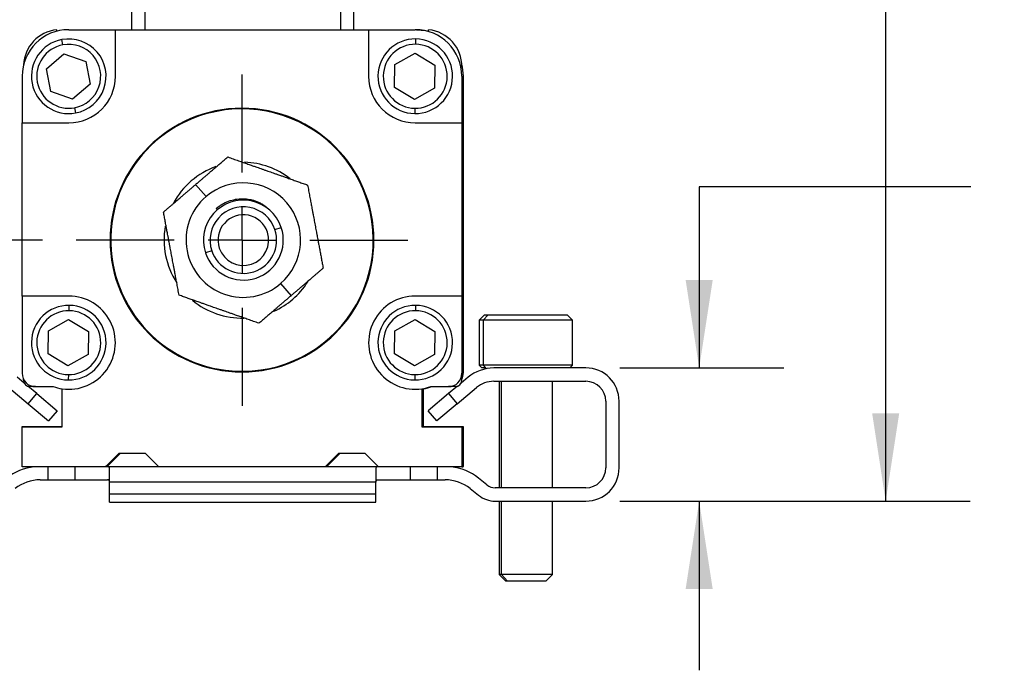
# Model space of a CAD drawing. Header units: millimetres. Extents: x 13 to 546, y 13 to 419.
# Tile 7 of 11: x 399 to 473, y 97 to 145. Entities that reach past the tile are written whole.
import ezdxf

# ---------------------------------------------------------------- set-up
doc = ezdxf.new("R2010")
doc.units = ezdxf.units.MM
doc.header["$LTSCALE"] = 2
doc.linetypes.add('CENTERX2', pattern=[20.32, 12.7, -2.54, 2.54, -2.54])
doc.layers.add('CENTER', color=40, linetype='CENTERX2')
doc.layers.add('DIMENSIONS', color=140, linetype='Continuous', lineweight=25)
doc.styles.add('SLDTEXTSTYLE0', font='TXT', dxfattribs={"width": 0.7})
doc.dimstyles.new('SLDDIMSTYLE1', dxfattribs={"dimtxt": 4.316016, "dimasz": 6.604, "dimexe": 0, "dimexo": 0.0625, "dimgap": 1.079004, "dimtad": 0, "dimtih": 1, "dimtoh": 1, "dimrnd": 1e-09, "dimzin": 4, "dimdsep": 46, "dimtxsty": 'SLDTEXTSTYLE0', "dimsah": 1, "dimcen": 0.09, "dimadec": 0, "dimazin": 1, "dimtfac": 1, "dimtmove": 0, "dimatfit": 0, "dimfxl": 0, "dimfrac": 2, "dimtolj": 1, "dimtzin": 12, "dimarcsym": 0})
doc.dimstyles.new('SLDDIMSTYLE2', dxfattribs={"dimtxt": 4.316016, "dimasz": 6.604, "dimexe": 0, "dimexo": 0.0625, "dimgap": 1.079004, "dimtad": 0, "dimtih": 1, "dimtoh": 1, "dimrnd": 1e-09, "dimzin": 4, "dimdsep": 46, "dimtxsty": 'SLDTEXTSTYLE0', "dimsah": 1, "dimcen": 0.09, "dimadec": 0, "dimazin": 1, "dimtfac": 1, "dimtofl": 0, "dimtmove": 0, "dimatfit": 3, "dimfxl": 0, "dimfrac": 2, "dimtolj": 1, "dimtzin": 12, "dimarcsym": 0})
doc.dimstyles.new('SLDDIMSTYLE3', dxfattribs={"dimtxt": 4.316016, "dimasz": 6.604, "dimexe": 0, "dimexo": 0.0625, "dimgap": 1.079004, "dimtad": 0, "dimtih": 1, "dimtoh": 1, "dimrnd": 1e-09, "dimzin": 12, "dimdsep": 46, "dimtxsty": 'SLDTEXTSTYLE0', "dimsah": 1, "dimcen": 0.09, "dimadec": 0, "dimazin": 3, "dimtfac": 1, "dimtmove": 0, "dimatfit": 0, "dimfxl": 0, "dimfrac": 2, "dimtolj": 1, "dimtzin": 12, "dimarcsym": 0})

# ---------------------------------------------------------------- blocks, each defined once
blk = doc.blocks.new('_D_5')
at = {"layer": 'DIMENSIONS'}
for p, q in [((470.352, 132.896), (449.963, 132.896)), ((449.963, 132.896), (449.963, 119.299)), ((478.133, 132.896), (476.684, 132.896)), ((476.684, 132.896), (476.684, 126.036)), ((490.959, 132.896), (492.408, 132.896)), ((492.408, 132.896), (492.408, 126.036)), ((476.684, 126.036), (478.133, 126.036)), ((492.408, 126.036), (490.959, 126.036)), ((443.998, 119.299), (456.313, 119.299)), ((443.998, 109.299), (456.313, 109.299)), ((449.963, 109.299), (449.963, 96.599))]:
    blk.add_line(p, q, dxfattribs=at)
for points in [[(449.963, 119.299), (450.979, 125.903), (448.947, 125.903)], [(449.963, 109.299), (448.947, 102.695), (450.979, 102.695)]]:
    blk.add_solid(points, dxfattribs=at)
at = {"layer": 'DIMENSIONS', "char_height": 4.2333, "attachment_point": 1, "style": 'SLDTEXTSTYLE0'}
for s, insert in [('10.0', (478.133, 139.319)), ('0.39', (478.133, 131.493))]:
    blk.add_mtext(s, dxfattribs=dict(at, insert=insert))
blk = doc.blocks.new('_D_6')
at = {"layer": 'DIMENSIONS'}
for p, q in [((375.015, 128.899), (375.015, 141.599)), ((400.678, 128.899), (368.665, 128.899)), ((368.603, 121.034), (367.153, 121.034)), ((367.153, 121.034), (367.153, 114.175)), ((381.428, 121.034), (382.877, 121.034)), ((382.877, 121.034), (382.877, 114.175)), ((367.153, 114.175), (368.603, 114.175)), ((382.877, 114.175), (381.428, 114.175)), ((387.418, 109.299), (368.665, 109.299)), ((375.015, 109.299), (375.015, 96.599))]:
    blk.add_line(p, q, dxfattribs=at)
for points in [[(375.015, 128.899), (376.031, 135.503), (373.999, 135.503)], [(375.015, 109.299), (373.999, 102.695), (376.031, 102.695)]]:
    blk.add_solid(points, dxfattribs=at)
at = {"layer": 'DIMENSIONS', "char_height": 4.2333, "attachment_point": 1, "style": 'SLDTEXTSTYLE0'}
for s, insert in [('19.6', (368.603, 127.457)), ('0.77', (368.603, 119.632))]:
    blk.add_mtext(s, dxfattribs=dict(at, insert=insert))
blk = doc.blocks.new('_D_7')
at = {"layer": 'DIMENSIONS'}
for p, q in [((402.128, 176.299), (350.826, 176.299)), ((357.176, 176.299), (357.176, 149.159)), ((350.764, 141.333), (349.314, 141.333)), ((349.314, 141.333), (349.314, 134.474)), ((363.589, 141.333), (365.039, 141.333)), ((365.039, 141.333), (365.039, 134.474)), ((349.314, 134.474), (350.764, 134.474)), ((365.039, 134.474), (363.589, 134.474)), ((357.176, 109.299), (357.176, 133.508)), ((387.418, 109.299), (350.826, 109.299))]:
    blk.add_line(p, q, dxfattribs=at)
for points in [[(357.176, 176.299), (356.16, 169.695), (358.192, 169.695)], [(357.176, 109.299), (358.192, 115.903), (356.16, 115.903)]]:
    blk.add_solid(points, dxfattribs=at)
at = {"layer": 'DIMENSIONS', "char_height": 4.2333, "attachment_point": 1, "style": 'SLDTEXTSTYLE0'}
for s, insert in [('67.0', (350.764, 147.757)), ('2.64', (350.764, 139.931))]:
    blk.add_mtext(s, dxfattribs=dict(at, insert=insert))
blk = doc.blocks.new('_D_8')
at = {"layer": 'DIMENSIONS'}
for p, q in [((418.938, 185.299), (470.308, 185.299)), ((463.958, 185.299), (463.958, 176.226)), ((457.545, 168.4), (456.096, 168.4)), ((456.096, 168.4), (456.096, 161.541)), ((470.371, 168.4), (471.82, 168.4)), ((471.82, 168.4), (471.82, 161.541)), ((456.096, 161.541), (457.545, 161.541)), ((471.82, 161.541), (470.371, 161.541)), ((463.958, 109.299), (463.958, 160.574)), ((443.998, 109.299), (470.308, 109.299))]:
    blk.add_line(p, q, dxfattribs=at)
for points in [[(463.958, 185.299), (462.942, 178.695), (464.974, 178.695)], [(463.958, 109.299), (464.974, 115.903), (462.942, 115.903)]]:
    blk.add_solid(points, dxfattribs=at)
at = {"layer": 'DIMENSIONS', "char_height": 4.2333, "attachment_point": 1, "style": 'SLDTEXTSTYLE0'}
for s, insert in [('76.0', (457.545, 174.823)), ('2.99', (457.545, 166.998))]:
    blk.add_mtext(s, dxfattribs=dict(at, insert=insert))
blk = doc.blocks.new('SW_CENTERMARKSYMBOL_1')
at = {"layer": 'CENTER', "color": 0}
for p, q in [((0, 5.08), (0, 12.44)), ((0, 0), (0, 2.54)), ((-5.08, 0), (-12.44, 0)), ((0, 0), (-2.54, 0)), ((0, 0), (0, -2.54)), ((0, 0), (2.54, 0)), ((5.08, 0), (12.44, 0)), ((0, -5.08), (0, -12.44))]:
    blk.add_line(p, q, dxfattribs=at)

msp = doc.modelspace()

# ---------------------------------------------------------------- linework, layer by layer
for p, q in [((407.358, 146.199), (407.358, 144.699)), ((408.358, 146.199), (408.358, 144.699)), ((423.058, 146.199), (423.058, 144.699)), ((424.058, 144.699), (424.058, 146.199)), ((401.758, 144.581), (401.758, 144.699)), ((402.658, 144.699), (406.158, 144.699)), ((406.158, 141.199), (406.158, 144.699)), ((406.158, 144.699), (425.158, 144.699)), ((425.158, 144.699), (425.158, 141.199)), ((425.158, 144.699), (428.658, 144.699)), ((429.658, 144.553), (429.658, 144.699)), ((402.216, 143.558), (402.143, 143.951)), ((428.69, 143.599), (428.695, 143.999)), ((400.986, 141.767), (402.301, 142.894)), ((402.301, 142.894), (403.935, 142.319)), ((427.131, 142.085), (428.642, 142.931)), ((428.642, 142.931), (430.131, 142.046)), ((403.935, 142.319), (404.254, 140.616)), ((427.108, 140.353), (427.131, 142.085)), ((430.131, 142.046), (430.108, 140.314)), ((432.087, 141.899), (432.158, 141.899)), ((399.158, 141.199), (399.158, 137.699)), ((401.305, 140.064), (400.986, 141.767)), ((432.158, 141.199), (432.158, 137.699)), ((432.258, 141.199), (432.258, 118.899)), ((404.254, 140.616), (402.939, 139.489)), ((402.939, 139.489), (401.305, 140.064)), ((428.597, 139.467), (427.108, 140.353)), ((430.108, 140.314), (428.597, 139.467)), ((403.1, 138.84), (403.173, 138.447)), ((428.627, 138.799), (428.621, 138.399)), ((399.158, 124.699), (399.158, 137.699)), ((399.158, 137.699), (402.658, 137.699)), ((428.658, 137.699), (432.158, 137.699)), ((432.158, 137.699), (432.158, 124.699)), ((412.958, 132.162), (412.176, 133.072)), ((413.72, 131.273), (413.804, 131.175)), ((418.071, 130.792), (417.963, 130.909)), ((417.542, 129.495), (417.56, 129.501)), ((418.129, 129.692), (418.603, 129.85)), ((413.387, 128.106), (412.913, 127.947)), ((413.974, 128.302), (413.956, 128.296)), ((418.559, 125.636), (419.34, 124.725)), ((402.658, 124.699), (399.158, 124.699)), ((399.158, 124.699), (399.158, 118.899)), ((432.158, 124.699), (428.658, 124.699)), ((432.158, 124.699), (432.158, 118.899)), ((402.69, 123.598), (402.695, 123.998)), ((428.69, 123.598), (428.695, 123.998)), ((401.131, 122.085), (402.642, 122.931)), ((402.642, 122.931), (404.131, 122.045)), ((427.131, 122.085), (428.642, 122.931)), ((428.642, 122.931), (430.131, 122.045)), ((433.858, 123.299), (433.458, 122.899)), ((433.458, 122.899), (433.458, 119.499)), ((433.766, 122.899), (433.458, 122.899)), ((434.131, 123.299), (433.766, 122.899)), ((433.766, 122.899), (433.766, 119.499)), ((440.458, 122.899), (433.766, 122.899)), ((433.858, 123.299), (434.131, 123.299)), ((434.131, 123.299), (440.058, 123.299)), ((440.458, 122.899), (440.058, 123.299)), ((440.458, 119.499), (440.458, 122.899)), ((401.108, 120.353), (401.131, 122.085)), ((404.131, 122.045), (404.108, 120.313)), ((427.108, 120.353), (427.131, 122.085)), ((430.131, 122.045), (430.108, 120.313)), ((402.597, 119.467), (401.108, 120.353)), ((404.108, 120.313), (402.597, 119.467)), ((428.597, 119.467), (427.108, 120.353)), ((430.108, 120.313), (428.597, 119.467)), ((433.458, 119.499), (433.658, 119.299)), ((433.766, 119.499), (433.458, 119.499)), ((433.949, 119.299), (433.658, 119.299)), ((440.458, 119.499), (433.766, 119.499)), ((433.949, 119.299), (433.766, 119.499)), ((441.458, 119.299), (434.55, 119.299)), ((440.258, 119.299), (440.458, 119.499)), ((399.322, 118.154), (398.795, 118.597)), ((399.258, 118.399), (399.258, 118.463)), ((402.627, 118.799), (402.621, 118.399)), ((428.627, 118.799), (428.621, 118.399)), ((432.622, 118.597), (432.094, 118.154)), ((432.158, 118.399), (432.158, 118.899)), ((434.55, 118.299), (441.458, 118.299)), ((434.958, 118.299), (434.958, 110.299)), ((435.134, 110.299), (435.134, 118.299)), ((438.958, 110.299), (438.958, 118.299)), ((398.152, 117.831), (399.613, 116.604)), ((400.256, 117.37), (399.593, 117.927)), ((400.158, 117.899), (399.758, 117.899)), ((400.158, 117.899), (401.491, 117.899)), ((402.158, 114.899), (402.158, 117.734)), ((402.162, 114.873), (402.162, 117.734)), ((429.158, 117.734), (429.158, 114.873)), ((429.258, 117.75), (429.258, 114.899)), ((429.825, 117.899), (431.158, 117.899)), ((431.658, 117.899), (431.158, 117.899)), ((431.823, 117.927), (431.16, 117.37)), ((431.803, 116.604), (433.264, 117.831)), ((399.613, 116.604), (400.256, 117.37)), ((400.256, 117.37), (401.788, 116.085)), ((431.16, 117.37), (429.628, 116.085)), ((431.16, 117.37), (431.803, 116.604)), ((442.958, 116.799), (442.958, 111.799)), ((443.958, 111.799), (443.958, 116.799)), ((399.613, 116.604), (401.146, 115.319)), ((401.788, 116.085), (401.146, 115.319)), ((430.271, 115.319), (429.628, 116.085)), ((431.803, 116.604), (430.271, 115.319)), ((399.158, 114.873), (399.158, 114.899)), ((399.158, 114.899), (402.158, 114.899)), ((399.158, 111.873), (399.158, 114.873)), ((399.158, 114.873), (402.162, 114.873)), ((429.158, 114.899), (432.158, 114.899)), ((429.158, 114.873), (432.158, 114.873)), ((432.158, 114.899), (432.158, 114.873)), ((432.158, 114.899), (432.258, 114.899)), ((432.158, 114.873), (432.158, 111.873)), ((432.258, 114.899), (432.258, 111.899)), ((406.408, 112.873), (405.408, 111.873)), ((406.432, 112.873), (405.458, 111.899)), ((406.482, 112.873), (405.508, 111.899)), ((405.534, 111.899), (406.508, 112.873)), ((408.408, 112.873), (406.408, 112.873)), ((409.408, 111.873), (408.408, 112.873)), ((422.908, 112.873), (421.908, 111.873)), ((422.982, 112.873), (422.008, 111.899)), ((423.008, 112.873), (422.034, 111.899)), ((424.908, 112.873), (422.908, 112.873)), ((425.908, 111.873), (424.908, 112.873)), ((405.408, 111.873), (399.158, 111.873)), ((401.108, 110.899), (401.108, 111.873)), ((403.108, 111.873), (403.108, 110.899)), ((405.458, 111.899), (405.434, 111.899)), ((405.458, 111.899), (409.382, 111.899)), ((405.708, 110.728), (405.708, 111.777)), ((421.908, 111.873), (409.408, 111.873)), ((421.934, 111.899), (425.882, 111.899)), ((425.708, 111.777), (425.708, 110.728)), ((432.158, 111.873), (425.908, 111.873)), ((428.308, 110.899), (428.308, 111.873)), ((430.308, 111.873), (430.308, 110.899)), ((432.258, 111.899), (432.158, 111.899)), ((432.158, 111.873), (432.258, 111.873)), ((432.258, 111.873), (432.258, 111.899)), ((400.51, 110.899), (401.108, 110.899)), ((401.108, 110.899), (403.108, 110.899)), ((403.108, 110.899), (405.561, 110.899)), ((425.855, 110.899), (428.308, 110.899)), ((428.308, 110.899), (430.308, 110.899)), ((430.308, 110.899), (430.906, 110.899)), ((434.035, 110.518), (433.405, 111.022)), ((425.708, 110.728), (405.708, 110.728)), ((405.708, 109.841), (405.708, 110.728)), ((425.708, 109.841), (425.708, 110.728)), ((432.78, 110.241), (433.41, 109.737)), ((441.458, 110.299), (434.66, 110.299)), ((405.708, 109.232), (405.708, 109.841)), ((405.708, 109.841), (425.708, 109.841)), ((425.708, 109.232), (425.708, 109.841)), ((405.708, 109.232), (425.708, 109.232)), ((434.66, 109.299), (441.458, 109.299)), ((434.958, 109.299), (434.958, 103.799)), ((435.134, 103.799), (435.134, 109.299)), ((438.958, 103.799), (438.958, 109.299)), ((434.958, 103.799), (435.458, 103.299)), ((435.134, 103.799), (434.958, 103.799)), ((438.958, 103.799), (435.134, 103.799)), ((435.59, 103.299), (435.134, 103.799)), ((438.458, 103.299), (438.958, 103.799)), ((435.59, 103.299), (435.458, 103.299)), ((438.458, 103.299), (435.59, 103.299))]:
    msp.add_line(p, q)
at = {"flags": 128}
for points in [[(428.758, 144.699), (429.441, 144.632), (429.658, 144.581)], [(432.155, 142.043), (432.191, 141.882), (432.258, 141.199)]]:
    msp.add_lwpolyline(points, dxfattribs=at)
for centre, radius, start, end in [((402.658, 141.199), 3.5, 90, 180), ((402.07, 141.904), 2.812, 96.37303, 177.15745), ((428.658, 141.199), 3.5, 0, 90), ((429.346, 141.904), 2.812, 359.89363, 83.62697), ((402.658, 141.199), 2.8, 100.60423, 280.60423), ((402.658, 141.199), 2.4, 100.60423, 280.60423), ((402.658, 141.199), 2.8, 280.60423, 100.60423), ((402.658, 141.199), 2.4, 280.60423, 100.60423), ((428.658, 141.199), 2.8, 89.24672, 269.24672), ((428.658, 141.199), 2.4, 89.24672, 269.24672), ((428.658, 141.199), 2.8, 269.24672, 89.24672), ((428.658, 141.199), 2.4, 269.24672, 89.24672), ((402.658, 141.199), 3.5, 270, 0), ((428.658, 141.199), 3.5, 180, 270), ((415.658, 128.899), 9.9, 0, 180), ((415.658, 128.899), 9.85, 94.40718, 274.40718), ((415.658, 128.899), 9.85, 274.40718, 94.40718), ((415.658, 128.899), 5.85, 51.95028, 88.07782), ((415.658, 128.899), 5.85, 109.50909, 151.72081), ((415.758, 128.899), 4.3, 310.63762, 130.63762), ((415.758, 128.899), 4.3, 130.63762, 310.63762), ((415.758, 128.899), 3, 18.48849, 198.48849), ((415.758, 128.899), 2.5, 18.48849, 198.48849), ((415.758, 128.899), 1.9, 18.48849, 198.48849), ((415.658, 128.899), 5.85, 169.57633, 213.15163), ((415.758, 128.899), 3, 198.48849, 18.48849), ((415.758, 128.899), 2.5, 198.48849, 18.48849), ((415.758, 128.899), 1.9, 198.48849, 18.48849), ((415.658, 128.899), 9.9, 180, 0), ((415.658, 128.899), 5.85, 294.15024, 327.24175), ((402.658, 121.199), 3.5, 261.85059, 90), ((415.658, 128.899), 5.85, 230.55527, 271.45745), ((428.658, 121.199), 3.5, 90, 278.21321), ((402.658, 121.199), 2.8, 89.24672, 269.24672), ((402.658, 121.199), 2.4, 89.24672, 269.24672), ((402.658, 121.199), 2.8, 269.24672, 89.24672), ((402.658, 121.199), 2.4, 269.24672, 89.24672), ((428.658, 121.199), 2.8, 89.24672, 269.24672), ((428.658, 121.199), 2.4, 89.24672, 269.24672), ((428.658, 121.199), 2.8, 269.24672, 89.24672), ((428.658, 121.199), 2.4, 269.24672, 89.24672), ((434.55, 116.299), 3, 90, 130), ((441.458, 116.799), 2.5, 360, 90), ((400.158, 118.899), 1, 180, 270), ((399.758, 118.399), 0.5, 180, 270), ((431.158, 118.899), 1, 270, 0), ((431.658, 118.399), 0.5, 270, 360), ((431.258, 118.899), 1, 334.15807, 360), ((434.55, 116.299), 2, 90, 130), ((441.458, 116.799), 1.5, 0, 90), ((402.658, 121.199), 3.5, 250.52553, 261.85059), ((428.658, 121.199), 3.5, 278.21321, 289.47447), ((428.758, 121.199), 3.5, 278.14941, 289.47447), ((400.51, 107.899), 4, 96.53627, 128.65981), ((430.906, 107.899), 4, 51.34019, 83.46373), ((441.458, 111.799), 1.5, 270, 360), ((441.458, 111.799), 2.5, 270, 0), ((400.51, 107.899), 3, 90, 128.65981), ((430.906, 107.899), 3, 51.34019, 90), ((434.66, 111.299), 1, 231.34019, 270), ((434.66, 111.299), 2, 231.34019, 270)]:
    msp.add_arc(centre, radius, start, end)
for points, knots in [([(412.176, 133.072), (412.194, 133.088), (412.229, 133.118), (412.283, 133.164), (412.336, 133.21), (412.389, 133.255), (412.443, 133.301), (412.511, 133.36), (412.593, 133.43), (412.68, 133.505), (412.762, 133.575), (412.886, 133.681), (413.05, 133.822), (413.277, 134.017), (413.53, 134.234), (413.796, 134.463), (414.062, 134.691), (414.328, 134.919), (414.497, 135.064), (414.586, 135.14)], [0, 0, 0, 0, 0.007806, 0.015728, 0.023874, 0.032344, 0.041224, 0.050594, 0.068538, 0.088428, 0.106199, 0.126198, 0.182937, 0.251067, 0.364192, 0.500882, 0.646167, 0.812505, 1, 1, 1, 1]), ([(414.586, 135.14), (414.653, 135.117), (414.784, 135.071), (414.987, 135), (415.186, 134.93), (415.382, 134.861), (415.62, 134.777), (415.902, 134.678), (416.217, 134.567), (416.501, 134.467), (416.732, 134.386), (416.95, 134.31), (417.154, 134.238), (417.366, 134.163), (417.586, 134.086), (417.8, 134.011), (417.968, 133.952), (418.107, 133.903), (418.253, 133.852), (418.444, 133.785), (418.672, 133.705), (418.953, 133.606), (419.266, 133.496), (419.597, 133.379), (419.926, 133.264), (420.257, 133.147), (420.467, 133.074), (420.577, 133.035)], [0, 0, 0, 0, 0.057624, 0.111426, 0.161415, 0.207602, 0.25, 0.318508, 0.375205, 0.409329, 0.437755, 0.457254, 0.473522, 0.48783, 0.500506, 0.51239, 0.525764, 0.534737, 0.544673, 0.563454, 0.591891, 0.626016, 0.682427, 0.750515, 0.823144, 0.906288, 1, 1, 1, 1]), ([(409.766, 131.004), (409.821, 131.051), (409.926, 131.141), (410.089, 131.281), (410.249, 131.419), (410.407, 131.554), (410.598, 131.718), (410.825, 131.913), (411.078, 132.13), (411.306, 132.325), (411.469, 132.465), (411.59, 132.569), (411.667, 132.635), (411.749, 132.706), (411.836, 132.78), (411.921, 132.854), (412.006, 132.926), (412.091, 132.999), (412.148, 133.048), (412.176, 133.072)], [0, 0, 0, 0, 0.115244, 0.222842, 0.322813, 0.415179, 0.499967, 0.636716, 0.749934, 0.818052, 0.874834, 0.893649, 0.910577, 0.929192, 0.946314, 0.961123, 0.974775, 0.987602, 1, 1, 1, 1]), ([(420.577, 133.035), (420.591, 132.964), (420.616, 132.828), (420.656, 132.617), (420.695, 132.41), (420.733, 132.206), (420.78, 131.958), (420.835, 131.664), (420.897, 131.335), (420.952, 131.04), (420.997, 130.799), (421.04, 130.572), (421.08, 130.36), (421.121, 130.139), (421.165, 129.909), (421.206, 129.687), (421.239, 129.511), (421.266, 129.367), (421.295, 129.215), (421.332, 129.016), (421.377, 128.778), (421.432, 128.486), (421.493, 128.159), (421.558, 127.814), (421.622, 127.471), (421.687, 127.127), (421.728, 126.909), (421.75, 126.793)], [0, 0, 0, 0, 0.057624, 0.111426, 0.161415, 0.207602, 0.25, 0.318508, 0.375205, 0.409329, 0.437755, 0.457254, 0.473522, 0.48783, 0.500506, 0.51239, 0.525764, 0.534737, 0.544673, 0.563454, 0.591891, 0.626016, 0.682427, 0.750515, 0.823144, 0.906288, 1, 1, 1, 1]), ([(413.72, 131.273), (413.755, 131.302), (413.824, 131.36), (413.933, 131.441), (414.046, 131.518), (414.2, 131.613), (414.4, 131.719), (414.733, 131.859), (415.171, 131.978), (415.713, 132.021), (416.164, 131.976), (416.515, 131.891), (416.771, 131.803), (417.018, 131.69), (417.254, 131.553), (417.476, 131.395), (417.607, 131.27), (417.672, 131.209)], [0, 0, 0, 0, 0.031331, 0.062684, 0.094123, 0.125712, 0.188119, 0.250548, 0.375227, 0.5, 0.62509, 0.687376, 0.74949, 0.812346, 0.874831, 0.938443, 1, 1, 1, 1]), ([(410.939, 124.763), (410.926, 124.833), (410.9, 124.969), (410.86, 125.18), (410.821, 125.388), (410.783, 125.592), (410.736, 125.84), (410.681, 126.134), (410.62, 126.462), (410.564, 126.758), (410.519, 126.999), (410.476, 127.226), (410.436, 127.438), (410.395, 127.659), (410.352, 127.888), (410.31, 128.111), (410.277, 128.286), (410.25, 128.431), (410.221, 128.583), (410.184, 128.781), (410.139, 129.019), (410.084, 129.312), (410.023, 129.638), (409.958, 129.983), (409.894, 130.326), (409.829, 130.671), (409.788, 130.889), (409.766, 131.004)], [0, 0, 0, 0, 0.057624, 0.111426, 0.161415, 0.207602, 0.25, 0.318508, 0.375205, 0.409329, 0.437755, 0.457254, 0.473522, 0.48783, 0.500506, 0.51239, 0.525764, 0.534737, 0.544673, 0.563454, 0.591891, 0.626016, 0.682427, 0.750515, 0.823144, 0.906288, 1, 1, 1, 1]), ([(421.75, 126.793), (421.695, 126.746), (421.59, 126.656), (421.427, 126.516), (421.267, 126.379), (421.11, 126.244), (420.918, 126.079), (420.692, 125.885), (420.438, 125.667), (420.211, 125.472), (420.048, 125.332), (419.926, 125.228), (419.849, 125.162), (419.767, 125.092), (419.681, 125.017), (419.595, 124.944), (419.51, 124.871), (419.425, 124.798), (419.368, 124.749), (419.34, 124.725)], [0, 0, 0, 0, 0.115244, 0.222842, 0.322813, 0.415179, 0.499967, 0.636716, 0.749934, 0.818052, 0.874834, 0.893649, 0.910577, 0.929192, 0.946314, 0.961123, 0.974775, 0.987602, 1, 1, 1, 1]), ([(416.93, 122.657), (416.863, 122.681), (416.732, 122.727), (416.529, 122.798), (416.331, 122.868), (416.135, 122.937), (415.896, 123.02), (415.615, 123.12), (415.299, 123.23), (415.015, 123.33), (414.784, 123.411), (414.566, 123.488), (414.362, 123.56), (414.15, 123.634), (413.93, 123.711), (413.716, 123.787), (413.548, 123.846), (413.41, 123.894), (413.263, 123.946), (413.073, 124.013), (412.845, 124.093), (412.563, 124.192), (412.25, 124.302), (411.919, 124.418), (411.59, 124.534), (411.259, 124.65), (411.05, 124.724), (410.939, 124.763)], [0, 0, 0, 0, 0.0576243, 0.1114264, 0.1614151, 0.2076016, 0.2500001, 0.3185076, 0.3752051, 0.4093287, 0.4377549, 0.4572543, 0.4735224, 0.4878303, 0.5005065, 0.51239, 0.5257636, 0.5347375, 0.5446734, 0.5634545, 0.5918912, 0.6260156, 0.6824265, 0.7505146, 0.8231436, 0.9062882, 1, 1, 1, 1]), ([(419.34, 124.725), (419.322, 124.71), (419.287, 124.679), (419.234, 124.634), (419.18, 124.588), (419.127, 124.542), (419.074, 124.497), (419.005, 124.438), (418.923, 124.367), (418.836, 124.293), (418.754, 124.222), (418.63, 124.116), (418.467, 123.975), (418.24, 123.781), (417.987, 123.564), (417.72, 123.334), (417.455, 123.107), (417.188, 122.878), (417.02, 122.734), (416.93, 122.657)], [0, 0, 0, 0, 0.007806, 0.015728, 0.023874, 0.032344, 0.041224, 0.050594, 0.068538, 0.088428, 0.106199, 0.126198, 0.182937, 0.251067, 0.364192, 0.500882, 0.646167, 0.812505, 1, 1, 1, 1]), ([(405.708, 111.777), (405.707, 111.787), (405.705, 111.808), (405.69, 111.834), (405.666, 111.856), (405.62, 111.878), (405.539, 111.895), (405.444, 111.898), (405.395, 111.899)], [0, 0, 0, 0, 0.124979, 0.249865, 0.374858, 0.500161, 0.739288, 1, 1, 1, 1]), ([(425.9, 111.885), (425.858, 111.882), (425.73, 111.875), (425.717, 111.816), (425.708, 111.777)], [0, 0, 0, 0, 0.324608, 1, 1, 1, 1]), ([(405.708, 110.773), (405.708, 110.786), (405.706, 110.81), (405.697, 110.838), (405.682, 110.861), (405.661, 110.879), (405.634, 110.89), (405.601, 110.898), (405.575, 110.898), (405.561, 110.899)], [0, 0, 0, 0, 0.147887, 0.292991, 0.435953, 0.57744, 0.718143, 0.858762, 1, 1, 1, 1]), ([(425.708, 110.773), (425.709, 110.787), (425.71, 110.813), (425.722, 110.844), (425.741, 110.869), (425.77, 110.886), (425.807, 110.897), (425.839, 110.898), (425.855, 110.899)], [0, 0, 0, 0, 0.162834, 0.326115, 0.490676, 0.657329, 0.826856, 1, 1, 1, 1])]:
    msp.add_open_spline(points, degree=3, knots=knots)

# ---------------------------------------------------------------- block references
at = {"layer": 'CENTER'}
msp.add_blockref('SW_CENTERMARKSYMBOL_1', (415.658, 128.899), dxfattribs=at)

# ---------------------------------------------------------------- dimensions: what is measured, and where the dimension line sits
at = {"layer": 'DIMENSIONS'}
for base, p1, p2, dimstyle, picture, middle in [((463.958, 185.299), (441.458, 109.299), (416.398, 185.299), 'SLDDIMSTYLE2', '_D_8', (463.958, 168.4)), ((357.176, 176.299), (389.958, 109.299), (404.668, 176.299), 'SLDDIMSTYLE2', '_D_7', (357.176, 141.333)), ((375.015, 128.899), (389.958, 109.299), (403.218, 128.899), 'SLDDIMSTYLE3', '_D_6', (375.015, 121.034)), ((449.963, 119.299), (441.458, 109.299), (441.458, 119.299), 'SLDDIMSTYLE1', '_D_5', (449.963, 132.896))]:
    dim = msp.add_linear_dim(base=base, p1=p1, p2=p2, angle=90, dimstyle=dimstyle, dxfattribs=at)
    dim.commit()
    dim.dimension.update_dxf_attribs({"geometry": picture, "text_midpoint": middle, "dimtype": 160})

doc.saveas('drawing.dxf')
